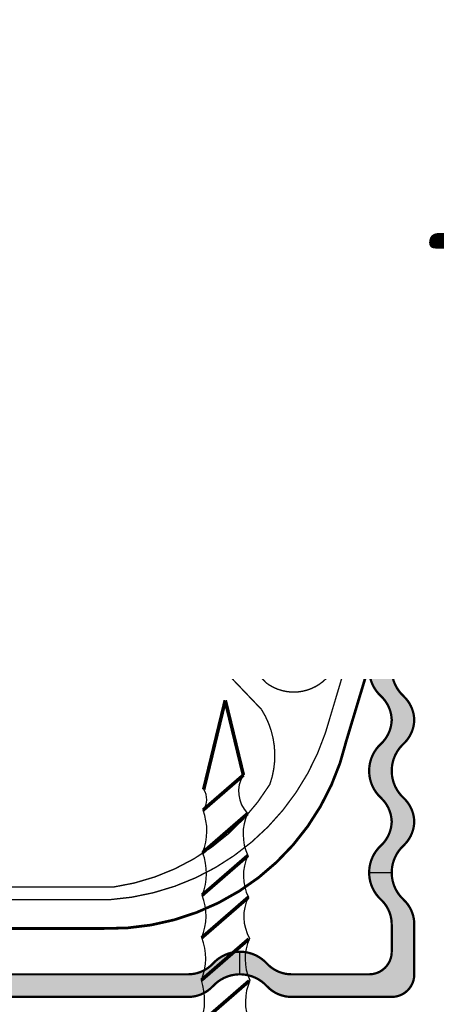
# Model space of a CAD drawing. Header units: millimetres. Extents: x -57162 to 485422, y -209335 to -9481.
# Tile 251 of 256: x 140054 to 140123, y -39635 to -39474. Entities that reach past the tile are written whole.
import ezdxf
from ezdxf import colors
from ezdxf.entities.mleader import LeaderData, LeaderLine
from ezdxf.math import Vec2, Vec3

# ---------------------------------------------------------------- set-up
doc = ezdxf.new("R2010")
doc.units = ezdxf.units.MM
doc.linetypes.add('DASHDOT', pattern=[25.4, 12.7, -6.35, 0, -6.35])
doc.layers.add('dim_light', color=12, linetype='Continuous', lineweight=9)
doc.layers.add('dim_pot', color=128, linetype='Continuous', lineweight=9)
for name, color, linetype, lineweight, true_color in [('dim_razv', 7, 'DASHDOT', 9, 0x183018), ('EOM vinoski', 7, 'Continuous', 5, 0x423200), ('pol', 7, 'Continuous', 15, 0x55666d)]:
    doc.layers.add(name, color=color, linetype=linetype, lineweight=lineweight, true_color=true_color)
doc.layers.add('TXT', color=7, linetype='Continuous')
doc.styles.add('fl_iso paper', font='isocpeur.ttf', dxfattribs={"width": 0.8, "oblique": 10})
doc.styles.add('In tre', font='isocpeur.ttf', dxfattribs={"width": 0.8, "oblique": 10})
doc.styles.add('RomanS', font='isocpeur.ttf', dxfattribs={"width": 0.8, "oblique": 10})

# ---------------------------------------------------------------- blocks, each defined once
blk = doc.blocks.new('A$C22A82340')
at = {"const_width": 0.2}
for points in [[(0.1066895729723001, 51.35960487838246), (7.897502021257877, 51.35960487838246)], [(0.1066895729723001, 50.94357114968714), (0.1066895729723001, 51.35960487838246)], [(7.897502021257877, 50.94357114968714), (7.897502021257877, 51.35960487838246)]]:
    blk.add_lwpolyline(points, dxfattribs=at)
at = {"layer": 'TXT', "const_width": 0.264}
for points in [[(0.1066895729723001, 50.94357114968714), (7.897502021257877, 50.94357114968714)], [(2.050311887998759, 48.27578933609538), (0.1066895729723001, 50.94357114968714)], [(7.897502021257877, 50.94357114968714), (5.953879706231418, 48.27578933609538)], [(5.953879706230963, 48.27578933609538), (2.050311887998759, 48.27578933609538)], [(2.050311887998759, 48.27578933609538), (2.119663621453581, 39.64128440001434)], [(5.916244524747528, 43.59009304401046), (5.953879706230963, 48.27578933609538)], [(5.916244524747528, 43.59009304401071), (2.119663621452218, 39.6412844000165)], [(5.886041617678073, 39.82973786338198), (2.149366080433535, 35.94323655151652)], [(5.855838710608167, 36.06938268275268), (2.179068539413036, 32.24518870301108)], [(5.825635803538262, 32.30902750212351), (2.208770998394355, 28.54714085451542)], [(5.79543289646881, 28.54867232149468), (2.238473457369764, 24.84909300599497)], [(5.765229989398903, 24.7883171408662), (2.268175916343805, 21.15104515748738)], [(5.735027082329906, 21.02796196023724), (2.297878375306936, 17.45299730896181)], [(5.704824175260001, 17.26760677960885), (2.32758083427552, 13.75494946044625)], [(5.674621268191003, 13.50725159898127), (2.357283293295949, 10.05690161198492)], [(5.644418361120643, 9.74689641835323), (2.664702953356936, 6.64770631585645)], [(5.597321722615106, 7.922190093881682), (4.002095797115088, 0.0261381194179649)], [(2.664702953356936, 6.647706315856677), (4.002095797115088, 0.0358515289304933)]]:
    blk.add_lwpolyline(points, dxfattribs=at)
for points in [[(5.916244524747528, 43.59009304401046, 0.1861480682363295), (5.886041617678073, 39.82973786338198, 0.2815992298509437)], [(5.886041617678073, 39.82973786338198, 0.1729921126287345), (5.915744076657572, 36.13169001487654, 0.2815992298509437)], [(2.149366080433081, 35.94323655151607, 0.1892808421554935), (2.119663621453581, 39.64128440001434, 0.2864189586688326)], [(2.179068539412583, 32.24518870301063, 0.1892808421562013), (2.149366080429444, 35.94323655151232, 0.2864189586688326)], [(5.915744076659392, 36.13169001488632, 0.1772936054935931), (5.825635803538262, 32.30902750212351, 0.2815992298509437)], [(2.2087709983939, 28.54714085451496, 0.1892808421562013), (2.179068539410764, 32.24518870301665, 0.2864189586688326)], [(5.825635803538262, 32.30902750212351, 0.1868823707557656), (5.79543289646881, 28.54867232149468, 0.2815992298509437)], [(2.17856809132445, 24.78678567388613, 0.1703549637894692), (2.208770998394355, 28.54714085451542, 0.2864189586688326)], [(5.79543289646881, 28.54867232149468, 0.1343156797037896), (5.765229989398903, 24.7883171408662, 0.2815992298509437)], [(2.208270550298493, 21.08873782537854, 0.1895718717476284), (2.17856809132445, 24.78678567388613, 0.2864189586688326)], [(5.765229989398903, 24.7883171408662, 0.1603420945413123), (5.735027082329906, 21.02796196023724, 0.2815992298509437)], [(2.297878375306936, 17.45299730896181, 0.209667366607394), (2.208270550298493, 21.08873782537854, 0.2864189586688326)], [(5.735027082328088, 21.02796196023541, 0.1603420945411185), (5.704824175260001, 17.26760677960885, 0.2815992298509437)], [(2.32758083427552, 13.75494946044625, 0.1898611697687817), (2.297878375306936, 17.45299730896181, 0.2864189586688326)], [(5.704824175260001, 17.26760677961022, 0.1603420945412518), (5.674621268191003, 13.50725159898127, 0.2815992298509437)], [(2.357283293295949, 10.05690161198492, 0.1898611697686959), (2.327580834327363, 13.75494946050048, 0.2864189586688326)], [(5.674621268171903, 13.50725159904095, 0.1603420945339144), (5.644418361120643, 9.74689641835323, 0.2815992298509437)], [(2.664702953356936, 6.647706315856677, 0.2937903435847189), (2.357283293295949, 10.05690161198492, 0.2864189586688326)], [(5.644418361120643, 9.74689641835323, 0.2720317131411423), (5.597321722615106, 7.922190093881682, 0.2720317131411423)]]:
    blk.add_lwpolyline(points, format="xyb", dxfattribs=at)
blk = doc.blocks.new('A$C34BC7E63')
at = {"extrusion": (0, 0, -1), "xscale": 0.6, "yscale": 0.5, "zscale": -0.5, "rotation": 270}
blk.add_blockref('A$C22A82340', (-25.72980238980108, 4.802514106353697), dxfattribs=at)
blk = doc.blocks.new('_DOT')
at = {"color": 0, "linetype": 'ByBlock'}
blk.add_line((-0.5, 0), (-1, 0), dxfattribs=at)
at = {"color": 0, "linetype": 'ByBlock', "const_width": 0.5}
blk.add_lwpolyline([(-0.25, 0, 1), (0.25, 0, 1)], format="xyb", close=True, dxfattribs=at)

msp = doc.modelspace()

# ---------------------------------------------------------------- hatches: boundary and pattern name
at = {"ltscale": 10}
for points in [[(139933.8630873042, -39630.27971504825, 0.4142135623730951), (139937.5713741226, -39633.98800186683), (139954.005413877, -39633.98800186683, 0.208712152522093), (139958.0838550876, -39632.20802419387, -0.436435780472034), (139966.9204777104, -39632.20802419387, 0.2087121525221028), (139970.998918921, -39633.98800186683), (140082.1415966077, -39633.98800186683, 0.2087121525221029), (140086.2200378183, -39632.20802419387, -0.4364357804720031), (140095.0566604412, -39632.20802419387, 0.2087121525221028), (140099.1351016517, -39633.98800186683), (140115.569141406, -39633.98800186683, 0.4142135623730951), (140119.2774282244, -39630.27971504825), (140119.2774282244, -39622.08917688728, 0.2087121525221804), (140117.4974505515, -39618.01073567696, -0.4364357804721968), (140117.4974505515, -39609.17411305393, 0.2015403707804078), (140119.2753206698, -39605.24877902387, 0.201540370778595), (140117.4974505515, -39601.32344499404, -0.4364357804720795), (140117.4974505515, -39592.48682237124, 0.2015403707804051), (140119.2753206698, -39588.56148834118, 0.2015403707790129), (140117.4974505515, -39584.63615431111, -0.2087121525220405), (140115.569141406, -39580.21784299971), (140111.8608545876, -39580.21784299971, 0.2087121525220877), (140113.7891637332, -39584.63615431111, -0.2015403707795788), (140115.5670338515, -39588.56148834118, 0.006882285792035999), (140115.569141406, -39588.40838116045), (140115.569141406, -39588.7145955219, 0.0068822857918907), (140115.5670338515, -39588.56148834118, -0.2015403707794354), (140113.7891637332, -39592.48682237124, 0.4364357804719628), (140113.7891637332, -39601.32344499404, -0.2015403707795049), (140115.5670338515, -39605.24877902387, 0.006882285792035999), (140115.569141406, -39605.09567184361), (140115.569141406, -39605.40188620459, 0.0068822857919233), (140115.5670338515, -39605.24877902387, -0.2015403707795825), (140113.7891637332, -39609.17411305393, 0.4364357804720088), (140113.7891637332, -39618.01073567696, -0.2087121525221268), (140115.569141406, -39622.08917688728), (140115.569141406, -39626.5714282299, -0.4142135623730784), (140111.8608545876, -39630.27971504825), (140099.1351016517, -39630.27971504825, -0.2087121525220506), (140095.0566604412, -39628.49973737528, 0.4364357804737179), (140086.2200378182, -39628.49973737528, -0.2087121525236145), (140082.1415966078, -39630.27971504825), (139970.998918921, -39630.27971504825, -0.2087121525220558), (139966.9204777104, -39628.49973737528, 0.4364357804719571), (139958.0838550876, -39628.49973737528, -0.2087121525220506), (139954.005413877, -39630.27971504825), (139941.279660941, -39630.27971504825, -0.4142135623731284), (139937.5713741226, -39626.5714282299), (139937.5713741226, -39622.08917688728, -0.2087121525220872), (139939.3513517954, -39618.01073567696, 0.436435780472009), (139939.3513517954, -39609.17411305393, -0.2015403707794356), (139937.5734816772, -39605.24877902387, 0.0068822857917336), (139937.5713741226, -39605.40188620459), (139937.5713741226, -39605.09567184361, 0.006882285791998), (139937.5734816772, -39605.24877902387, -0.2015403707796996), (139939.3513517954, -39601.32344499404, 0.4364357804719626), (139939.3513517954, -39592.48682237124, -0.2015403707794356), (139937.5734816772, -39588.56148834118, 0.006882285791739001), (139937.5713741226, -39588.7145955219), (139937.5713741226, -39588.40838116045, 0.0068822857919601), (139937.5734816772, -39588.56148834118, -0.2015403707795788), (139939.3513517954, -39584.63615431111, 0.4364357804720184), (139939.3513517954, -39575.79953168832, -0.2087121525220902), (139937.5713741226, -39571.72109047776), (139937.5713741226, -39571.71492947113, -0.4142135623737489), (139943.1338043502, -39566.15249924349), (139943.8620043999, -39566.15249924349, -0.4142135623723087), (139949.4244346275, -39571.71492947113), (139949.4244346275, -39574.50192922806), (139953.132721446, -39574.50192922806), (139953.132721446, -39571.90034381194, 0.4142135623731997), (139943.6765900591, -39562.4442124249), (139943.3192186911, -39562.4442124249, 0.4110747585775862), (139933.8636314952, -39571.79889634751, 0.2050654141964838), (139935.643064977, -39575.79953168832, -0.4364357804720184), (139935.643064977, -39584.63615431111, 0.2015403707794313), (139933.8651948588, -39588.56148834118, 0.2015403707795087), (139935.643064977, -39592.48682237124, -0.4364357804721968), (139935.643064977, -39601.32344499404, 0.2015403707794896), (139933.8651948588, -39605.24877902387, 0.2015403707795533), (139935.643064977, -39609.17411305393, -0.4364357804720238), (139935.643064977, -39618.01073567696, 0.2087121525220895), (139933.8630873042, -39622.08917688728)], [(140110.1570093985, -39562.4442124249), (140109.4639254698, -39562.4442124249, 0.4142135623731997), (140100.0077940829, -39571.90034381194), (140100.0077940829, -39574.50192922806), (140103.7160809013, -39574.50192922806), (140103.7160809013, -39571.71492947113, -0.4142135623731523), (140109.2785111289, -39566.15249924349, -0.4476900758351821), (140115.5691414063, -39571.71492947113), (140115.569141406, -39571.72109072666, -0.2087121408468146), (140113.7891637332, -39575.79953168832, 0.050141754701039), (140112.9916579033, -39576.70363630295), (140116.6999447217, -39576.70363630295, -0.0501417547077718), (140117.4974505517, -39575.79953168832, 0.2049773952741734), (140119.2768574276, -39571.80077555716, 0.4003381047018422)], [(140116.6999447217, -39576.70363630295), (140112.9916579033, -39576.70363630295, 0.1569281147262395), (140111.8608545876, -39580.21784299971), (140115.569141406, -39580.21784299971, -0.1569281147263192)]]:
    msp.add_hatch(color=256, dxfattribs=at).paths.add_polyline_path(points)
h = msp.add_hatch(color=256, dxfattribs=at)
edge = h.paths.add_edge_path()
edge.add_ellipse((140113.7149979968, -39605.09567184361), major_axis=(-3.933232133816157, 3.933232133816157), ratio=0.9999999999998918, start_angle=177.8436430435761, end_angle=223.4227211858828, ccw=False)
edge.add_ellipse((140121.5951074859, -39613.59242436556), major_axis=(4.261001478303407, 4.261001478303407), ratio=0.9999999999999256, start_angle=87.84364304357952, end_angle=134.9999999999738)
edge.add_line((140115.569141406, -39613.59242436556), (140111.8608545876, -39613.59242436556))
edge.add_ellipse((140117.8868206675, -39613.59242436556), major_axis=(-4.26100147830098, 4.26100147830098), ratio=0.9999999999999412, start_angle=-2.1563569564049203, end_angle=45.00000000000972, ccw=False)
edge.add_ellipse((140110.0067111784, -39605.09567184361), major_axis=(3.93323213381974, 3.93323213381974), ratio=0.9999999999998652, start_angle=267.8436430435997, end_angle=313.422721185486)
edge.add_ellipse((140110.0067111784, -39605.40188620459), major_axis=(-3.933232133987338, 3.933232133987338), ratio=0.9999999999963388, start_angle=225.0000000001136, end_angle=226.5772788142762, ccw=False)
edge.add_line((140115.569141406, -39605.40188620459), (140115.569141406, -39605.09567184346))
edge.add_ellipse((140110.0067111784, -39605.09567184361), major_axis=(-3.93323213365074, 3.93323213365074), ratio=0.9999999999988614, start_angle=223.4227211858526, end_angle=225.0000000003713, ccw=False)
edge.add_ellipse((140110.0067111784, -39605.40188620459), major_axis=(-3.933232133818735, 3.933232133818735), ratio=0.9999999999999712, start_angle=226.5772788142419, end_angle=272.15635695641)
edge.add_ellipse((140117.8868206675, -39596.90513368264), major_axis=(-4.261001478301, 4.261001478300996), ratio=0.9999999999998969, start_angle=-2.1563569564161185, end_angle=92.15635695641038, ccw=False)
edge.add_ellipse((140110.0067111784, -39588.40838116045), major_axis=(3.933232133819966, 3.933232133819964), ratio=0.9999999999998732, start_angle=267.8436430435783, end_angle=313.4227211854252)
edge.add_ellipse((140110.0067111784, -39588.7145955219), major_axis=(-3.933232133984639, 3.933232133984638), ratio=0.9999999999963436, start_angle=225.0000000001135, end_angle=226.5772788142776, ccw=False)
edge.add_line((140115.569141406, -39588.7145955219), (140115.569141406, -39588.40838116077))
edge.add_ellipse((140110.0067111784, -39588.40838116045), major_axis=(-3.933232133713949, 3.933232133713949), ratio=0.9999999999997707, start_angle=223.4227211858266, end_angle=225.0000000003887, ccw=False)
edge.add_ellipse((140110.0067111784, -39588.7145955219), major_axis=(3.933232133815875, 3.933232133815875), ratio=0.9999999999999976, start_angle=316.5772788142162, end_angle=362.1563569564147)
edge.add_ellipse((140117.8868206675, -39580.21784299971), major_axis=(4.261001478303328, 4.261001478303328), ratio=0.9999999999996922, start_angle=134.9999999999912, end_angle=182.1563569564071, ccw=False)
edge.add_line((140111.8608545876, -39580.21784299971), (140115.569141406, -39580.21784299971))
edge.add_ellipse((140121.5951074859, -39580.21784299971), major_axis=(-4.261001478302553, 4.261001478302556), ratio=0.999999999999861, start_angle=45.00000000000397, end_angle=92.15635695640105)
edge.add_ellipse((140113.7149979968, -39588.7145955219), major_axis=(3.933232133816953, 3.933232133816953), ratio=0.9999999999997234, start_angle=316.57727881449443, end_angle=362.1563569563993, ccw=False)
edge.add_ellipse((140113.7149979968, -39588.40838116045), major_axis=(-3.933232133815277, 3.933232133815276), ratio=0.9999999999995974, start_angle=177.8436430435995, end_angle=223.4227211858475, ccw=False)
edge.add_ellipse((140121.5951074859, -39596.90513368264), major_axis=(4.261001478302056, 4.261001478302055), ratio=0.9999999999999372, start_angle=87.84364304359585, end_angle=182.156356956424)
edge.add_ellipse((140113.7149979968, -39605.40188620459), major_axis=(-3.933232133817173, 3.933232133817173), ratio=0.9999999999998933, start_angle=226.5772788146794, end_angle=272.1563569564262, ccw=False)
h = msp.add_hatch(color=256, dxfattribs=at)
edge = h.paths.add_edge_path()
edge.add_line((140115.569141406, -39633.98800186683), (140099.1351016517, -39633.98800186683))
edge.add_ellipse((140099.1351016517, -39628.42557163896), major_axis=(-3.933232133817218, 3.933232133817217), ratio=0.9999999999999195, start_angle=87.8436430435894, end_angle=134.9999999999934, ccw=False)
edge.add_ellipse((140090.6383491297, -39636.30568112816), major_axis=(4.261001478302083, 4.26100147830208), ratio=0.9999999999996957, start_angle=357.8436430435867, end_angle=405.0000000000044)
edge.add_line((140090.6383491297, -39630.27971504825), (140090.6383491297, -39626.57142822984))
edge.add_ellipse((140090.6383491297, -39632.59739430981), major_axis=(4.261001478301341, 4.261001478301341), ratio=0.9999999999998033, start_angle=357.8436430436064, end_angle=405.00000000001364, ccw=False)
edge.add_ellipse((140099.1351016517, -39624.71728482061), major_axis=(-3.933232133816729, 3.933232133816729), ratio=0.9999999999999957, start_angle=87.84364304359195, end_angle=134.9999999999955)
edge.add_line((140099.1351016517, -39630.27971504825), (140111.8608545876, -39630.27971504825))
edge.add_ellipse((140111.8608545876, -39626.5714282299), major_axis=(2.622154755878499, 2.622154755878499), ratio=0.9999999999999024, start_angle=225.0000000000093, end_angle=315.0000000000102)
edge.add_line((140115.569141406, -39626.5714282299), (140115.569141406, -39622.08917688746))
edge.add_ellipse((140110.0067111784, -39622.08917688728), major_axis=(-3.933232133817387, 3.933232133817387), ratio=0.999999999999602, start_angle=225.0000000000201, end_angle=272.1563569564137)
edge.add_ellipse((140117.8868206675, -39613.59242436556), major_axis=(4.26100147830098, 4.26100147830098), ratio=0.9999999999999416, start_angle=134.9999999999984, end_angle=182.1563569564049, ccw=False)
edge.add_line((140111.8608545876, -39613.59242436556), (140115.569141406, -39613.59242436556))
edge.add_ellipse((140121.5951074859, -39613.59242436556), major_axis=(-4.261001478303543, 4.261001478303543), ratio=0.9999999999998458, start_angle=44.99999999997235, end_angle=92.15635695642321)
edge.add_ellipse((140113.7149979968, -39622.08917688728), major_axis=(-3.933232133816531, 3.93323213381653), ratio=0.9999999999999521, start_angle=225.0000000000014, end_angle=272.15635695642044, ccw=False)
edge.add_line((140119.2774282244, -39622.08917688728), (140119.2774282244, -39630.27971504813))
edge.add_ellipse((140115.569141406, -39630.27971504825), major_axis=(2.62215475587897, 2.622154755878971), ratio=0.9999999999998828, start_angle=225.0000000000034, end_angle=314.99999999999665, ccw=False)
h = msp.add_hatch(color=256, dxfattribs=at)
edge = h.paths.add_edge_path()
edge.add_ellipse((140082.1415966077, -39628.42557163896), major_axis=(3.933232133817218, 3.933232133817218), ratio=0.9999999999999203, start_angle=225.0000000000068, end_angle=272.15635695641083, ccw=False)
edge.add_line((140082.1415966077, -39633.98800186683), (139970.9989189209, -39633.98800186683))
edge.add_ellipse((139970.998918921, -39628.42557163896), major_axis=(-3.933232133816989, 3.933232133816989), ratio=0.9999999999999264, start_angle=87.8436430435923, end_angle=134.9999999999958, ccw=False)
edge.add_ellipse((139962.502166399, -39636.30568112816), major_axis=(4.261001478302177, 4.261001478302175), ratio=0.9999999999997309, start_angle=357.8436430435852, end_angle=405.0000000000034)
edge.add_line((139962.502166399, -39630.27971504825), (139962.502166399, -39626.57142822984))
edge.add_ellipse((139962.502166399, -39632.59739430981), major_axis=(-4.261001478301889, 4.261001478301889), ratio=0.9999999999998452, start_angle=267.8436430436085, end_angle=314.99999999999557, ccw=False)
edge.add_ellipse((139970.998918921, -39624.71728482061), major_axis=(-3.933232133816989, 3.933232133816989), ratio=0.9999999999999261, start_angle=87.84364304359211, end_angle=134.9999999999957)
edge.add_line((139970.998918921, -39630.27971504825), (140082.1415966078, -39630.27971504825))
edge.add_ellipse((140082.1415966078, -39624.71728482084), major_axis=(3.933232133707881, 3.933232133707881), ratio=0.9999999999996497, start_angle=225.0000000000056, end_angle=272.1563569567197)
edge.add_ellipse((140090.6383491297, -39632.59739430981), major_axis=(-4.261001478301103, 4.261001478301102), ratio=0.9999999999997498, start_angle=-45.00000000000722, end_angle=2.156356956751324, ccw=False)
edge.add_line((140090.6383491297, -39626.5714282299), (140090.6383491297, -39630.27971504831))
edge.add_ellipse((140090.6383491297, -39636.30568112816), major_axis=(-4.261001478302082, 4.261001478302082), ratio=0.9999999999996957, start_angle=-45.00000000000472, end_angle=2.156356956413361)

# ---------------------------------------------------------------- linework, layer by layer
for p, q in [((140112.9916579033, -39576.70363630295), (140116.6999447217, -39576.70363630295)), ((140111.8608545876, -39580.21784299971), (140115.569141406, -39580.21784299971)), ((140111.8608545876, -39613.59242436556), (140115.569141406, -39613.59242436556)), ((140090.6383491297, -39630.27971504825), (140090.6383491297, -39626.5714282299))]:
    msp.add_line(p, q, dxfattribs=at)
for points, const_width in [([(140030.0119261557, -39321.525844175), (140052.3202109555, -39321.525844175, -0.1946492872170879), (140072.6266337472, -39365.65674223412), (140072.6266337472, -39475.93873609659, 0.1477482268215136), (140096.5486506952, -39567.0031122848), (140096.5486506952, -39573.65650839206, 0.8797716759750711), (140104.6715568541, -39574.69984238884), (140105.4477110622, -39572.10770006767, -1.011776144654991), (140113.3992939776, -39574.47575052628), (140108.147586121, -39591.8715960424, -0.3557876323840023), (140068.2629282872, -39622.76349896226), (139982.9108527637, -39622.76349896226, -0.3419757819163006), (139944.9929294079, -39591.8715960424), (139939.7412215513, -39574.33233122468, -0.9999998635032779), (139947.6928044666, -39572.10770006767), (139948.4689586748, -39574.69984238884, 0.8797716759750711), (139956.5918648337, -39573.65650839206), (139956.5918648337, -39567.0031122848, 0.1477482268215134), (139980.5138817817, -39475.93873609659), (139980.5138817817, -39365.65674223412, -0.1946492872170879), (140000.8203045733, -39321.525844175), (140023.1285893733, -39321.525844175)], 0.4449944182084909), ([(140119.2774282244, -39588.7145955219), (140119.2774282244, -39588.40838116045), (140119.2774282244, -39588.7145955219, 0.2087121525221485), (140117.4974505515, -39584.63615431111, -0.4364357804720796), (140117.4974505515, -39575.79953168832, 0.2087121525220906), (140119.2774282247, -39571.72109047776), (140119.2774282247, -39571.90034381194, 0.4248387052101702), (140109.4639254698, -39562.4442124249), (140109.4639254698, -39562.4442124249, 0.4142135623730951), (140100.0077940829, -39571.90034381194), (140100.0077940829, -39574.50192922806), (140103.7160809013, -39574.50192922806), (140103.7160809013, -39571.71492947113, -0.4142135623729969), (140109.2785111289, -39566.15249924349), (140109.2785111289, -39566.15249924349, -0.4476900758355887), (140115.5691414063, -39571.71492947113), (140115.569141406, -39571.72109047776, -0.2087121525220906), (140113.7891637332, -39575.79953168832, 0.4364357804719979), (140113.7891637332, -39584.63615431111, -0.2087121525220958), (140115.569141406, -39588.7145955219), (140115.569141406, -39588.40838116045, -0.2087121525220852), (140113.7891637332, -39592.48682237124, 0.4364357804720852), (140113.7891637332, -39601.32344499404, -0.208712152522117), (140115.569141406, -39605.40188620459), (140115.569141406, -39605.09567184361, -0.2087121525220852), (140113.7891637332, -39609.17411305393, 0.4364357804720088), (140113.7891637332, -39618.01073567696, -0.2087121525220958), (140115.569141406, -39622.08917688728), (140115.569141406, -39626.5714282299, -0.4142135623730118), (140111.8608545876, -39630.27971504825), (140099.1351016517, -39630.27971504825, -0.2087121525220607), (140095.0566604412, -39628.49973737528, 0.4364357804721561), (140086.2200378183, -39628.49973737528, -0.2087121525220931), (140082.1415966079, -39630.27971504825), (139970.998918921, -39630.27971504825, -0.2087121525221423)], 0.370828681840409), ([(139970.998918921, -39633.98800186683), (140082.1415966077, -39633.98800186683, 0.2087121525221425), (140086.2200378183, -39632.20802419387, -0.4364357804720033), (140095.0566604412, -39632.20802419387, 0.2087121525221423), (140099.1351016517, -39633.98800186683), (140115.569141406, -39633.98800186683, 0.4142135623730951), (140119.2774282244, -39630.27971504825), (140119.2774282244, -39622.08917688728, 0.208712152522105), (140117.4974505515, -39618.01073567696, -0.4364357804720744), (140117.4974505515, -39609.17411305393, 0.2087121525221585), (140119.2774282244, -39605.09567184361), (140119.2774282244, -39605.40188620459, 0.208712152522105), (140117.4974505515, -39601.32344499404, -0.4364357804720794), (140117.4974505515, -39592.48682237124, 0.2087121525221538), (140119.2774282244, -39588.40838116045)], 0.370828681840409)]:
    msp.add_lwpolyline(points, format="xyb", dxfattribs=dict(at, const_width=const_width))
at = {"ltscale": 10, "const_width": 0.222497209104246}
msp.add_lwpolyline([(140110.2097249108, -39572.22161181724), (140104.6853184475, -39590.67161523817, -0.3042865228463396), (140069.2462955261, -39618.03887210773), (140051.6092247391, -39618.03887210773, -0.9574442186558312), (140052.2185441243, -39615.96803444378), (140069.8556149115, -39615.96803444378, 0.2224982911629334), (140095.5500868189, -39599.13451549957, 0.2307661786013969), (140094.1821544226, -39586.83441117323, -0.2109164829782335), (140059.0576563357, -39502.15618567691), (140059.5305878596, -39423.77916991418, -0.8868872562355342), (140062.2762742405, -39423.77916991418), (140062.2762742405, -39503.94675219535, 0.1997021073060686), (140094.9391705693, -39582.46437530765, 0.5469895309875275), (140106.8187904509, -39578.09422831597), (140108.6035794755, -39572.13352216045, -0.8854284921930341)], format="xyb", close=True, dxfattribs=at)
at = {"ltscale": 10}
for points, const_width in [([(140095.6588945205, -39559.29555881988), (140092.1055086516, -39559.29555881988)], 2.224972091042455), ([(140095.6588945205, -39558.91625177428), (140095.6588945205, -39565.5354381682)], 1.483314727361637), ([(140095.6588945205, -39558.91625177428), (140258.3409346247, -39558.91625177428)], 1.483314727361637), ([(140103.4626380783, -39576.70363630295), (140097.891578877, -39576.70363630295)], 0.4449944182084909)]:
    msp.add_lwpolyline(points, dxfattribs=dict(at, const_width=const_width))

# ---------------------------------------------------------------- block references
at = {"xscale": -3.708286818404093, "yscale": 3.708286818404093, "zscale": 3.708286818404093, "rotation": 270}
msp.add_blockref('A$C34BC7E63', (140079.3328350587, -39680.69191853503), dxfattribs=at)

# ---------------------------------------------------------------- texts
at = {"lineweight": 5, "insert": (140446.585510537, -39497.69581276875), "char_height": 27.26391240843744, "width": 356.5384472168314, "attachment_point": 6, "line_spacing_factor": 0.75, "style": 'RomanS'}
msp.add_mtext('{\\T0.95;Анкерный подвес с зажимом для профилей \\H1.4167x; \\H0.70588x;ПП 60x27\\H1.4167x; }', dxfattribs=at)

# ---------------------------------------------------------------- next in the draw order: leaders
at = {"layer": 'dim_razv', "color": 0, "linetype": 'ByBlock'}
ml = msp.add_multileader_mtext('Standard', dxfattribs=at)
ml.set_content('Плитка керамогранитная под камень, 600х1200мм', style='In tre')
ml.set_leader_properties()
ml.build(insert=Vec2(0, 0))
ml.multileader.update_dxf_attribs({"text_left_attachment_type": 6, "text_right_attachment_type": 6, "dogleg_length": 1, "arrow_head_size": 0, "scale": 49.99999999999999})
ctx = ml.context
ctx.base_point, ctx.scale, ctx.char_height, ctx.arrow_head_size, ctx.landing_gap_size, ctx.plane_origin = Vec3(63538.15605726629, -38905.94792289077), 49.99999999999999, 200, 0, 4.499999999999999, Vec3(73599.28029951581, -37039.40301085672)
ctx.left_attachment, ctx.right_attachment = 6, 6
notes = []
notes.append((ctx, [(1, (1, 1, 0), (63488.15605726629, -38905.94792289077), (1, 0), 49.99999999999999, [(1, [(62029.11951209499, -41354.07333287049), (63165.81667049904, -40419.0733328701)], 0, [])])]))
ctx.mtext.insert, ctx.mtext.width, ctx.mtext.defined_height, ctx.mtext.flow_direction = Vec3(63542.65605726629, -38665.94792289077), 2689.948577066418, 696.6098129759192, 5
ctx.mtext.has_bg_fill, ctx.mtext.bg_color, ctx.mtext.bg_scale_factor, ctx.mtext.bg_transparency, ctx.mtext.use_window_bg_color = 1, -1027028792, 1.5, 0, 1
for ctx, leaders in notes:
    for number, flags, end, landing, length, lines in leaders:
        leader = LeaderData()
        leader.index, (leader.has_last_leader_line, leader.has_dogleg_vector, leader.attachment_direction) = number, flags
        leader.last_leader_point, leader.dogleg_vector, leader.dogleg_length = Vec3(end), Vec3(landing), length
        for number, points, colour, breaks in lines:
            line = LeaderLine()
            line.index, line.vertices, line.color, line.breaks = number, Vec3.list(points), colors.encode_raw_color(colour), breaks
            leader.lines.append(line)
        ctx.leaders.append(leader)

# ---------------------------------------------------------------- next in the draw order: leaders
at = {"layer": 'dim_light'}
ml = msp.add_multileader_mtext('Standard', dxfattribs=at)
ml.set_content('\\pxsm1,ql;Контурная подсветка потолка светодиодной лентой', color=256, style='fl_iso paper')
ml.set_leader_properties(lineweight=5)
ml.set_arrow_properties(name='DOT')
ml.build(insert=Vec2(0, 0))
ml.multileader.update_dxf_attribs({"has_dogleg": 0, "text_left_attachment_type": 6, "text_right_attachment_type": 6, "dogleg_length": 0.75, "arrow_head_size": 60, "scale": 40})
ctx = ml.context
ctx.base_point, ctx.scale, ctx.char_height, ctx.arrow_head_size, ctx.landing_gap_size, ctx.plane_origin, ctx.plane_x_axis, ctx.plane_y_axis = Vec3(57237.51047690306, -37801.06351049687), 40, 250, 60, 80, Vec3(58864.08799274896, -31374.91616180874), Vec3(1, -2.449293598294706e-16), Vec3(2.449293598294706e-16, 1)
ctx.left_attachment, ctx.right_attachment = 6, 6
notes = []
notes.append((ctx, [(1, (1, 1, 0), (57207.51047690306, -37801.06351049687), (1, -2.449293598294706e-16), 30, [(1, [(53829.1195123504, -39205.072085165), (56679.11951236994, -40969.75131053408)], 0, [])])]))
ctx.mtext.insert, ctx.mtext.text_direction, ctx.mtext.width, ctx.mtext.defined_height, ctx.mtext.line_spacing_factor, ctx.mtext.flow_direction = Vec3(57317.51047690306, -37501.06351049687), Vec3(1, -2.449293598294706e-16), 4067.719967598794, 979.1234546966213, 0.7, 5
ctx.mtext.has_bg_fill, ctx.mtext.bg_color, ctx.mtext.bg_scale_factor, ctx.mtext.bg_transparency, ctx.mtext.use_window_bg_color = 1, -1027028792, 1.5, 0, 1
for ctx, leaders in notes:
    for number, flags, end, landing, length, lines in leaders:
        leader = LeaderData()
        leader.index, (leader.has_last_leader_line, leader.has_dogleg_vector, leader.attachment_direction) = number, flags
        leader.last_leader_point, leader.dogleg_vector, leader.dogleg_length = Vec3(end), Vec3(landing), length
        for number, points, colour, breaks in lines:
            line = LeaderLine()
            line.index, line.vertices, line.color, line.breaks = number, Vec3.list(points), colors.encode_raw_color(colour), breaks
            leader.lines.append(line)
        ctx.leaders.append(leader)

# ---------------------------------------------------------------- next in the draw order: leaders
at = {"layer": 'EOM vinoski', "linetype": 'ByBlock', "lineweight": 0}
ml = msp.add_multileader_mtext('Standard', dxfattribs=at)
ml.set_content('\\pxsm1;Элетровывод в стене, \\Pдля подключения бегущей строки', color=256, style='fl_iso paper')
ml.set_leader_properties(lineweight=5)
ml.set_arrow_properties(name='DOT')
ml.build(insert=Vec2(0, 0))
ml.multileader.update_dxf_attribs({"has_dogleg": 0, "text_left_attachment_type": 6, "text_right_attachment_type": 6, "dogleg_length": 0.5, "arrow_head_size": 40, "scale": 40})
ctx = ml.context
ctx.base_point, ctx.scale, ctx.char_height, ctx.arrow_head_size, ctx.landing_gap_size, ctx.plane_origin = Vec3(54729.60779888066, -39208.41633167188), 40, 200, 40, 80, Vec3(51156.67062333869, -36735.19063551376)
ctx.left_attachment, ctx.right_attachment = 6, 6
notes = []
notes.append((ctx, [(1, (1, 1, 0), (54709.60779888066, -39208.41633167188), (1, 0), 20, [(0, [(51629.11951241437, -38484.61654442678), (53929.11951241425, -38136.0436044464)], 0, [])])]))
ctx.mtext.insert, ctx.mtext.width, ctx.mtext.defined_height, ctx.mtext.line_spacing_factor, ctx.mtext.flow_direction = Vec3(54809.60779888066, -38948.41633167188), 3076.561588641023, 629.6778815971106, 0.9, 5
ctx.mtext.has_bg_fill, ctx.mtext.bg_color, ctx.mtext.bg_scale_factor, ctx.mtext.bg_transparency, ctx.mtext.use_window_bg_color = 1, -1027028792, 1.5, 0, 1
for ctx, leaders in notes:
    for number, flags, end, landing, length, lines in leaders:
        leader = LeaderData()
        leader.index, (leader.has_last_leader_line, leader.has_dogleg_vector, leader.attachment_direction) = number, flags
        leader.last_leader_point, leader.dogleg_vector, leader.dogleg_length = Vec3(end), Vec3(landing), length
        for number, points, colour, breaks in lines:
            line = LeaderLine()
            line.index, line.vertices, line.color, line.breaks = number, Vec3.list(points), colors.encode_raw_color(colour), breaks
            leader.lines.append(line)
        ctx.leaders.append(leader)

# ---------------------------------------------------------------- next in the draw order: leaders
ml = msp.add_multileader_mtext('Standard', dxfattribs=at)
ml.set_content('\\pxsm1;Розетки силовые для подключения вендинговых аппаратов', color=256, style='fl_iso paper')
ml.set_leader_properties(lineweight=5)
ml.set_arrow_properties(name='DOT')
ml.build(insert=Vec2(0, 0))
ml.multileader.update_dxf_attribs({"has_dogleg": 0, "text_left_attachment_type": 6, "text_right_attachment_type": 6, "dogleg_length": 0.5, "arrow_head_size": 40, "scale": 40})
ctx = ml.context
ctx.base_point, ctx.scale, ctx.char_height, ctx.arrow_head_size, ctx.landing_gap_size, ctx.plane_origin = Vec3(68938.66058611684, -39467.65541040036), 40, 200, 40, 80, Vec3(61720.10858397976, -38568.23238643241)
ctx.left_attachment, ctx.right_attachment = 6, 6
notes = []
notes.append((ctx, [(1, (1, 1, 0), (68918.66058611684, -39467.65541040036), (1, 0), 20, [(2, [(68018.69262232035, -40364.08103828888)], 0, [])])]))
ctx.mtext.insert, ctx.mtext.width, ctx.mtext.defined_height, ctx.mtext.line_spacing_factor, ctx.mtext.flow_direction = Vec3(69018.66058611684, -39207.65541040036), 3076.561588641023, 629.6778815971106, 0.9, 5
ctx.mtext.has_bg_fill, ctx.mtext.bg_color, ctx.mtext.bg_scale_factor, ctx.mtext.bg_transparency, ctx.mtext.use_window_bg_color = 1, -1027028792, 1.5, 0, 1
for ctx, leaders in notes:
    for number, flags, end, landing, length, lines in leaders:
        leader = LeaderData()
        leader.index, (leader.has_last_leader_line, leader.has_dogleg_vector, leader.attachment_direction) = number, flags
        leader.last_leader_point, leader.dogleg_vector, leader.dogleg_length = Vec3(end), Vec3(landing), length
        for number, points, colour, breaks in lines:
            line = LeaderLine()
            line.index, line.vertices, line.color, line.breaks = number, Vec3.list(points), colors.encode_raw_color(colour), breaks
            leader.lines.append(line)
        ctx.leaders.append(leader)

# ---------------------------------------------------------------- next in the draw order: leaders
at = {"layer": 'pol', "color": 1, "linetype": 'ByBlock', "true_color": 0xff0000}
ml = msp.add_multileader_mtext('Standard', dxfattribs=at)
ml.set_content('Лоток щелевой\\Pводоотводный в полу, модульный. Лщ-1', color=(255, 0, 0), style='In tre')
ml.set_leader_properties()
ml.build(insert=Vec2(0, 0))
ml.multileader.update_dxf_attribs({"text_left_attachment_type": 6, "text_right_attachment_type": 6, "dogleg_length": 1, "arrow_head_size": 0, "scale": 49.99999999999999})
ctx = ml.context
ctx.base_point, ctx.scale, ctx.char_height, ctx.arrow_head_size, ctx.landing_gap_size, ctx.plane_origin = Vec3(42986.29172050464, -38066.01593105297), 49.99999999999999, 200, 0, 4.499999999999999, Vec3(59001.8021421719, -35573.40596936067)
ctx.left_attachment, ctx.right_attachment = 6, 6
notes = []
notes.append((ctx, [(0, (1, 1, 0), (45252.0836562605, -38066.01593105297), (-1, 0), 49.99999999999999, [(1, [(47579.11951236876, -41113.57181608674)], 0, [])])]))
ctx.mtext.insert, ctx.mtext.width, ctx.mtext.defined_height, ctx.mtext.flow_direction = Vec3(42990.79172050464, -37806.01593105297), 2329.345139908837, 696.6098129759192, 5
ctx.mtext.has_bg_fill, ctx.mtext.bg_color, ctx.mtext.bg_scale_factor, ctx.mtext.bg_transparency, ctx.mtext.use_window_bg_color = 1, -1027028792, 1.5, 0, 1
for ctx, leaders in notes:
    for number, flags, end, landing, length, lines in leaders:
        leader = LeaderData()
        leader.index, (leader.has_last_leader_line, leader.has_dogleg_vector, leader.attachment_direction) = number, flags
        leader.last_leader_point, leader.dogleg_vector, leader.dogleg_length = Vec3(end), Vec3(landing), length
        for number, points, colour, breaks in lines:
            line = LeaderLine()
            line.index, line.vertices, line.color, line.breaks = number, Vec3.list(points), colors.encode_raw_color(colour), breaks
            leader.lines.append(line)
        ctx.leaders.append(leader)

# ---------------------------------------------------------------- next in the draw order: leaders
at = {"layer": 'dim_pot', "color": 0, "linetype": 'ByBlock'}
ml = msp.add_multileader_mtext('Standard', dxfattribs=at)
ml.set_content('Лючок 400х400 для обслуживания запотолочных пожарных извещателей, расположение уточнить по месту', style='In tre')
ml.set_leader_properties()
ml.build(insert=Vec2(0, 0))
ml.multileader.update_dxf_attribs({"text_left_attachment_type": 6, "text_right_attachment_type": 6, "dogleg_length": 1, "arrow_head_size": 0, "scale": 49.99999999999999})
ctx = ml.context
ctx.base_point, ctx.scale, ctx.char_height, ctx.arrow_head_size, ctx.landing_gap_size, ctx.plane_origin = Vec3(45050.38395697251, -37689.97001660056), 49.99999999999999, 200, 0, 4.499999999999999, Vec3(51910.1907999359, -32626.56385742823)
ctx.left_attachment, ctx.right_attachment = 6, 6
notes = []
notes.append((ctx, [(0, (1, 1, 0), (48659.13131883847, -37689.97001660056), (-1, 0), 49.99999999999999, [(0, [(52569.1195123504, -40639.07333285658), (52569.1195123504, -36789.07333288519)], 0, [])])]))
ctx.mtext.insert, ctx.mtext.width, ctx.mtext.defined_height, ctx.mtext.flow_direction = Vec3(45054.88395697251, -37429.97001660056), 3669.398800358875, 696.6098129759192, 5
ctx.mtext.has_bg_fill, ctx.mtext.bg_color, ctx.mtext.bg_scale_factor, ctx.mtext.bg_transparency, ctx.mtext.use_window_bg_color = 1, -1027028792, 1.5, 0, 1
for ctx, leaders in notes:
    for number, flags, end, landing, length, lines in leaders:
        leader = LeaderData()
        leader.index, (leader.has_last_leader_line, leader.has_dogleg_vector, leader.attachment_direction) = number, flags
        leader.last_leader_point, leader.dogleg_vector, leader.dogleg_length = Vec3(end), Vec3(landing), length
        for number, points, colour, breaks in lines:
            line = LeaderLine()
            line.index, line.vertices, line.color, line.breaks = number, Vec3.list(points), colors.encode_raw_color(colour), breaks
            leader.lines.append(line)
        ctx.leaders.append(leader)

# ---------------------------------------------------------------- next in the draw order: leaders
at = {"layer": 'dim_light'}
ml = msp.add_multileader_mtext('Standard', dxfattribs=at)
ml.set_content('Опуск LED-подсветки контурная подсветка зеркала', color=256, style='In tre')
ml.set_leader_properties()
ml.build(insert=Vec2(0, 0))
ml.multileader.update_dxf_attribs({"text_left_attachment_type": 6, "text_right_attachment_type": 6, "dogleg_length": 2.843600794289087, "arrow_head_size": 0, "scale": 49.99999999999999})
ctx = ml.context
ctx.base_point, ctx.scale, ctx.char_height, ctx.arrow_head_size, ctx.landing_gap_size, ctx.plane_origin = Vec3(62804.11008068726, -38362.26237354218), 49.99999999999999, 250, 0, 4.499999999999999, Vec3(65160.90237915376, -33183.8609031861)
ctx.left_attachment, ctx.right_attachment = 6, 6
notes = []
notes.append((ctx, [(0, (1, 1, 0), (65935.74788915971, -38362.26237354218), (-1, 0), 350.3925729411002, [(2, [(61079.11951209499, -40469.07333288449), (61879.11951209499, -40469.07333287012), (64129.11951209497, -40369.0733328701)], 0, []), (3, [(64929.11951209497, -40369.0733328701)], 0, [])])]))
ctx.mtext.insert, ctx.mtext.width, ctx.mtext.defined_height, ctx.mtext.flow_direction = Vec3(62808.61008068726, -38037.26237354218), 3147.623815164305, 696.6098129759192, 5
ctx.mtext.has_bg_fill, ctx.mtext.bg_color, ctx.mtext.bg_scale_factor, ctx.mtext.bg_transparency, ctx.mtext.use_window_bg_color = 1, -1027028792, 1.5, 0, 1
for ctx, leaders in notes:
    for number, flags, end, landing, length, lines in leaders:
        leader = LeaderData()
        leader.index, (leader.has_last_leader_line, leader.has_dogleg_vector, leader.attachment_direction) = number, flags
        leader.last_leader_point, leader.dogleg_vector, leader.dogleg_length = Vec3(end), Vec3(landing), length
        for number, points, colour, breaks in lines:
            line = LeaderLine()
            line.index, line.vertices, line.color, line.breaks = number, Vec3.list(points), colors.encode_raw_color(colour), breaks
            leader.lines.append(line)
        ctx.leaders.append(leader)

doc.saveas('drawing.dxf')
